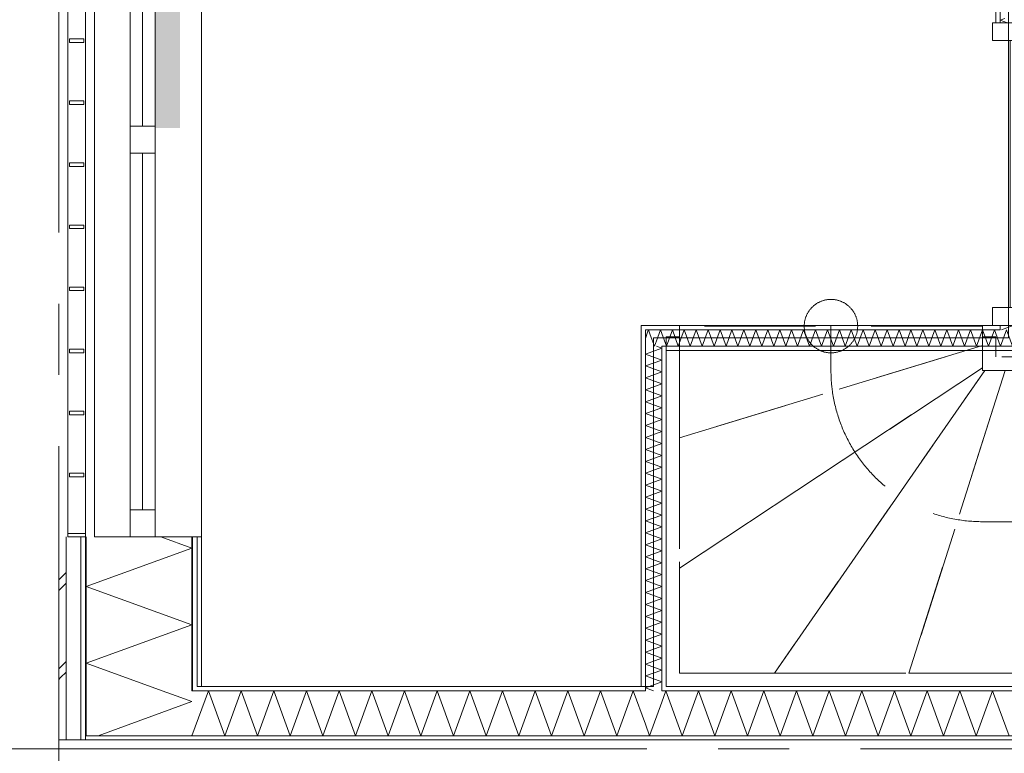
# Model space of a CAD drawing. Header units: millimetres. Extents: x -14925 to 266687, y -3550 to 35834.
# Tile 10 of 244: x -9885 to -7121, y 4488 to 6548. Entities that reach past the tile are written whole.
import ezdxf
from ezdxf.enums import TextEntityAlignment as Align

# ---------------------------------------------------------------- set-up
doc = ezdxf.new("R2010")
doc.units = ezdxf.units.MM
doc.header["$MEASUREMENT"] = 0
doc.linetypes.add('B0204', pattern=[2600, 2000, -200, 200, -200])
doc.linetypes.add('B0701', pattern=[468.239987, 311.999989, -156.239998])
for name, color, linetype in [('24 Trappen', 7, 'Continuous'), ('34 Balustrades', 7, 'Continuous'), ('A Stramien', 7, 'Continuous'), ('New_21 Buitenwanden', 7, 'Continuous'), ('New_21 Buitenwanden 2D arcering', 7, 'Continuous'), ('New_21 Buitenwanden Doorsnede-arcering', 7, 'Continuous'), ('New_21 Buitenwanden Laagscheidingslijnen', 7, 'Continuous'), ('New_21 Buitenwanden Ramen', 7, 'Continuous'), ('New_22 C Binnenwanden', 7, 'Continuous'), ('New_22 C Binnenwanden Deuren', 7, 'Continuous'), ('New_22 C Binnenwanden Doorsnede-arcering', 7, 'Continuous'), ('New_22 C Binnenwanden Laagscheidingslijnen', 7, 'Continuous'), ('New_Z Gebruiksopp Zone omranding', 7, 'Continuous'), ('Tekst_dim 1_ 100 .DO', 7, 'Continuous')]:
    doc.layers.add(name, color=color, linetype=linetype)
doc.styles.add('GENERATED_STYLE_2', font='verdana.ttf')
doc.dimstyles.new('GENERATED_STYLE__1', dxfattribs={"dimtxt": 400, "dimasz": 380, "dimexe": 0.18, "dimexo": 0.0625, "dimgap": 0, "dimtad": 1, "dimdec": 0, "dimzin": 0, "dimdsep": 46, "dimtxsty": 'GENERATED_STYLE_2', "dimblk": 'ARROWHEAD_7', "dimblk1": 'ARROWHEAD_7', "dimblk2": 'ARROWHEAD_7', "dimcen": 0.09, "dimse1": 1, "dimse2": 1, "dimclrd": 9, "dimclre": 9, "dimclrt": 9, "dimadec": 1, "dimazin": 0, "dimtfac": 1, "dimtdec": 4, "dimtmove": 0, "dimatfit": 3, "dimfxl": 1, "dimtolj": 1, "dimtzin": 0, "dimarcsym": 0})
pattern_1 = [(180, (0, 0), (0, 100), [])]
pattern_2 = [(90, (0, 0), (-100, 0), [])]
pattern_3 = [(0, (0, 0), (0, 100), [])]
pattern_4 = [(270, (0, 0), (100, 0), [])]

# ---------------------------------------------------------------- blocks, each defined once
blk = doc.blocks.new('Stair_11_3')
at = {"layer": '24 Trappen', "color": 9, "linetype": 'B0701', "lineweight": 0}
for p, q in [((-8033, 5687.1), (-8033, 5373.4)), ((-7183, 5687.1), (-8033, 5687.1)), ((-7608, 5687.1), (-7608, 5563)), ((-7183, 5633.1), (-7183, 5687.1)), ((-8071, 5657.1), (-8071, 4675)), ((-8033, 5657.1), (-8071, 5657.1)), ((-8033, 4713), (-8033, 5657.1)), ((-7183, 5657.1), (-7183, 5563)), ((-7145, 5657.1), (-7183, 5657.1)), ((-7145, 5601), (-7145, 5657.1)), ((-8033, 5373.4), (-7183, 5633.1)), ((-7183, 5633.1), (-8033, 5373.4)), ((-7183, 5570.1), (-7183, 5633.1)), ((-6816.3, 5601), (-7145, 5601)), ((-8033, 5007), (-7183, 5570.1)), ((-7183, 5570.1), (-8033, 5007)), ((-7766.3, 4713), (-7175.9, 5563)), ((-7175.9, 5563), (-7766.3, 4713)), ((-7389, 4713), (-7119, 5563)), ((-7119, 5563), (-7389, 4713)), ((-7183, 5563), (-7183, 5570.1)), ((-7183, 5563), (-6801.1, 5563)), ((-7175.9, 5563), (-7183, 5563)), ((-7119, 5563), (-7175.9, 5563)), ((-8033, 5373.4), (-8033, 5007)), ((-7183, 5138), (-6631.1, 5138)), ((-8033, 5007), (-8033, 4713)), ((-6461.1, 4713), (-8033, 4713)), ((-8033, 4713), (-7766.3, 4713)), ((-7766.3, 4713), (-7389, 4713)), ((-7389, 4713), (-7071.1, 4713)), ((-8071, 4675), (-6445.9, 4675))]:
    blk.add_line(p, q, dxfattribs=at)
for centre, radius, start, end in [((-7608, 5687.1), 75, 90, 270), ((-7608, 5687.1), 75, 270, 90), ((-7183, 5563), 425, 180, 187.9125), ((-7183, 5563), 425, 187.9125, 270)]:
    blk.add_arc(centre, radius, start, end, dxfattribs=at)
blk = doc.blocks.new('*X776')
at = {"layer": 'New_22 C Binnenwanden Doorsnede-arcering', "color": 7, "linetype": 'Continuous', "lineweight": 0}
for p, q in [((-8071.4, 4663), (-8083, 4631.1)), ((-8071.4, 4663), (-8025.5, 4537)), ((-7979.7, 4663), (-8025.5, 4537)), ((-7979.7, 4663), (-7933.8, 4537)), ((-7888, 4663), (-7933.8, 4537)), ((-7888, 4663), (-7842.1, 4537)), ((-7796.2, 4663), (-7842.1, 4537)), ((-7796.2, 4663), (-7750.4, 4537)), ((-7704.5, 4663), (-7750.4, 4537)), ((-7704.5, 4663), (-7658.7, 4537)), ((-7612.8, 4663), (-7658.7, 4537)), ((-7612.8, 4663), (-7566.9, 4537)), ((-7521.1, 4663), (-7566.9, 4537)), ((-7521.1, 4663), (-7475.2, 4537)), ((-7429.4, 4663), (-7475.2, 4537)), ((-7429.4, 4663), (-7383.5, 4537)), ((-7337.6, 4663), (-7383.5, 4537)), ((-7337.6, 4663), (-7291.8, 4537)), ((-7245.9, 4663), (-7291.8, 4537)), ((-7245.9, 4663), (-7200.1, 4537)), ((-7154.2, 4663), (-7200.1, 4537)), ((-7154.2, 4663), (-7108.3, 4537))]:
    blk.add_line(p, q, dxfattribs=at)
blk = doc.blocks.new('*X777')
at = {"layer": 'New_22 C Binnenwanden Doorsnede-arcering', "color": 7, "linetype": 'Continuous', "lineweight": 0}
for p in [(-8083, 4631.1), (-8129, 4569.2)]:
    blk.add_line(p, (-8117.3, 4537), dxfattribs=at)
blk = doc.blocks.new('*X778')
at = {"layer": 'New_22 C Binnenwanden Doorsnede-arcering', "color": 7, "linetype": 'Continuous', "lineweight": 0}
for p, q in [((-9355.5, 4663), (-9401.4, 4537)), ((-9355.5, 4663), (-9309.6, 4537)), ((-9263.8, 4663), (-9309.6, 4537)), ((-9263.8, 4663), (-9217.9, 4537)), ((-9172, 4663), (-9217.9, 4537)), ((-9172, 4663), (-9126.2, 4537)), ((-9080.3, 4663), (-9126.2, 4537)), ((-9080.3, 4663), (-9034.5, 4537)), ((-8988.6, 4663), (-9034.5, 4537)), ((-8988.6, 4663), (-8942.7, 4537)), ((-8896.9, 4663), (-8942.7, 4537)), ((-8896.9, 4663), (-8851, 4537)), ((-8805.2, 4663), (-8851, 4537)), ((-8805.2, 4663), (-8759.3, 4537)), ((-8713.4, 4663), (-8759.3, 4537)), ((-8713.4, 4663), (-8667.6, 4537)), ((-8621.7, 4663), (-8667.6, 4537)), ((-8621.7, 4663), (-8575.9, 4537)), ((-8530, 4663), (-8575.9, 4537)), ((-8530, 4663), (-8484.1, 4537)), ((-8438.3, 4663), (-8484.1, 4537)), ((-8438.3, 4663), (-8392.4, 4537)), ((-8346.6, 4663), (-8392.4, 4537)), ((-8346.6, 4663), (-8300.7, 4537)), ((-8254.8, 4663), (-8300.7, 4537)), ((-8254.8, 4663), (-8209, 4537)), ((-8163.1, 4663), (-8209, 4537)), ((-8163.1, 4663), (-8129, 4569.2)), ((-9402, 4538.8), (-9401.4, 4537))]:
    blk.add_line(p, q, dxfattribs=at)
blk = doc.blocks.new('Wall_117_3', base_point=(-9375, 4675))
at = {"layer": 'New_22 C Binnenwanden Doorsnede-arcering', "linetype": 'Continuous', "lineweight": 0, "true_color": 0x000000}
h = blk.add_hatch(dxfattribs=at)
h.set_pattern_fill('325_Houtachtig_plaatmate_E2', color=18, style=0, pattern_type=2)
h.set_pattern_definition(pattern_1)
h.paths.add_polyline_path([(-9387, 4670.5), (-9375, 4675), (-9387, 4675)])
h = blk.add_hatch(dxfattribs=at)
h.set_pattern_fill('325_Houtachtig_plaatmate_E2', color=18, style=0, pattern_type=2)
h.set_pattern_definition(pattern_1)
h.paths.add_polyline_path([(-9387, 4663), (-8141, 4663), (-8141, 4675), (-9375, 4675), (-9387, 4670.5)])
h = blk.add_hatch(dxfattribs=at)
h.set_pattern_fill('325_Houtachtig_plaatmate_E2', color=18, style=0, pattern_type=2)
h.set_pattern_definition(pattern_1)
h.paths.add_polyline_path([(-8141, 4663), (-8129, 4663), (-8129, 4675), (-8141, 4675)])
h = blk.add_hatch(dxfattribs=at)
h.set_pattern_fill('325_Houtachtig_plaatmate_E2', color=18, style=0, pattern_type=2)
h.set_pattern_definition(pattern_1)
h.paths.add_polyline_path([(-8083, 4663), (-8071, 4663), (-8071, 4675), (-8083, 4675)])
h = blk.add_hatch(dxfattribs=at)
h.set_pattern_fill('325_Houtachtig_plaatmate_E2', color=18, style=0, pattern_type=2)
h.set_pattern_definition(pattern_1)
h.paths.add_polyline_path([(-8071, 4663), (-4695, 4663), (-4695, 4675), (-8071, 4675)])
h = blk.add_hatch(dxfattribs=at)
h.set_pattern_fill('325_Houtachtig_plaatmate_E2', color=18, style=0, pattern_type=2)
h.set_pattern_definition(pattern_1)
h.paths.add_polyline_path([(-9698, 4525), (-2602, 4525), (-2602, 4537), (-9698, 4537)])
at = {"layer": 'New_21 Buitenwanden Laagscheidingslijnen', "color": 1, "linetype": 'Continuous', "lineweight": 0}
blk.add_line((-9375, 4675), (-9387, 4675), dxfattribs=at)
at = {"layer": 'New_22 C Binnenwanden', "color": 1, "linetype": 'Continuous', "lineweight": 0, "flags": 128}
for points in [[(-8141, 4675), (-9375, 4675)], [(-4695, 4675), (-8071, 4675)], [(-9698, 4525), (-2602, 4525)]]:
    blk.add_lwpolyline(points, dxfattribs=at)
at = {"layer": 'New_22 C Binnenwanden Laagscheidingslijnen', "color": 1, "linetype": 'Continuous', "lineweight": 0}
for p, q in [((-8129, 4675), (-8129, 4663)), ((-8083, 4663), (-8083, 4675)), ((-9402, 4663), (-9387, 4663)), ((-8129, 4663), (-9387, 4663)), ((-4683, 4663), (-8083, 4663)), ((-9698, 4537), (-9402, 4537)), ((-2898, 4537), (-9402, 4537))]:
    blk.add_line(p, q, dxfattribs=at)
at = {"layer": 'New_22 C Binnenwanden', "color": 1, "lineweight": 0}
for name in ['*X778', '*X776', '*X777']:
    blk.add_blockref(name, (0, 0), dxfattribs=at)
blk = doc.blocks.new('*X815')
at = {"layer": 'New_22 C Binnenwanden Doorsnede-arcering', "color": 7, "linetype": 'Continuous', "lineweight": 0}
blk.add_line((-7096.6, 5689), (-7129.6, 5677), dxfattribs=at)
blk = doc.blocks.new('*X816')
at = {"layer": 'New_22 C Binnenwanden Doorsnede-arcering', "color": 7, "linetype": 'Continuous', "lineweight": 0}
for p in [(-7120.3, 6551), (-7112.8, 6539)]:
    blk.add_line(p, (-7133, 6546.4), dxfattribs=at)
blk = doc.blocks.new('D1 bl 26[27]_3')
at = {"layer": 'New_22 C Binnenwanden Deuren', "color": 7, "linetype": 'Continuous', "lineweight": 0}
for p, q in [((-7155, 6539), (-7155, 6489)), ((-7065, 6539), (-7155, 6539)), ((-7133, 6539), (-7145, 6539)), ((-7087, 6539), (-7133, 6539)), ((-7075, 6539), (-7087, 6539)), ((-7065, 6489), (-7065, 6539)), ((-7155, 6489), (-7065, 6489)), ((-7105, 5739), (-7105, 6489)), ((-7105, 6489), (-7065, 6489)), ((-7065, 6489), (-7065, 5739)), ((-7065, 5739), (-7155, 5739)), ((-7155, 5739), (-7155, 5689)), ((-7065, 5739), (-7105, 5739)), ((-7065, 5739), (-6315, 5739)), ((-7065, 5689), (-7065, 5739)), ((-7155, 5689), (-7065, 5689)), ((-7133, 5689), (-7145, 5689)), ((-7087, 5689), (-7133, 5689)), ((-7075, 5689), (-7087, 5689))]:
    blk.add_line(p, q, dxfattribs=at)
blk.add_arc((-7065, 5739), 750, 0, 90, dxfattribs=at)
blk = doc.blocks.new('Wall_123_3', base_point=(-7110, 8825))
at = {"layer": 'New_22 C Binnenwanden Doorsnede-arcering', "linetype": 'Continuous', "lineweight": 0, "true_color": 0x000000}
h = blk.add_hatch(dxfattribs=at)
h.set_pattern_fill('325_Houtachtig_plaatmate_E2', color=18, style=0, pattern_type=2)
h.set_pattern_definition(pattern_2)
h.paths.add_polyline_path([(-7133, 8825), (-7145, 8825), (-7145, 6539), (-7133, 6539)])
at = {"layer": 'New_22 C Binnenwanden', "color": 1, "linetype": 'Continuous', "lineweight": 0}
for p, q in [((-7133, 6539), (-7145, 6539)), ((-7087, 6539), (-7133, 6539)), ((-7133, 5689), (-7145, 5689)), ((-7087, 5689), (-7133, 5689))]:
    blk.add_line(p, q, dxfattribs=at)
at = {"layer": 'New_22 C Binnenwanden', "color": 1, "linetype": 'Continuous', "lineweight": 0, "flags": 128}
blk.add_lwpolyline([(-7145, 8825), (-7145, 6539)], dxfattribs=at)
at = {"layer": 'New_22 C Binnenwanden Laagscheidingslijnen', "color": 1, "linetype": 'Continuous', "lineweight": 0}
for p, q in [((-7133, 6539), (-7133, 8825)), ((-7133, 5689), (-7133, 5677))]:
    blk.add_line(p, q, dxfattribs=at)
at = {"layer": 'New_22 C Binnenwanden', "color": 1, "lineweight": 0}
for name in ['*X816', '*X815']:
    blk.add_blockref(name, (0, 0), dxfattribs=at)
at = {"layer": 'New_22 C Binnenwanden Deuren', "color": 7, "linetype": 'Continuous', "lineweight": 0}
blk.add_blockref('D1 bl 26[27]_3', (0, 0), dxfattribs=at)
blk = doc.blocks.new('*X925')
at = {"layer": 'New_22 C Binnenwanden Doorsnede-arcering', "color": 7, "linetype": 'Continuous', "lineweight": 0}
for p, q in [((-8129, 5652.8), (-8122.5, 5670.5)), ((-8103.4, 5631), (-8115.1, 5663.1)), ((-8103.4, 5631), (-8098, 5646))]:
    blk.add_line(p, q, dxfattribs=at)
blk = doc.blocks.new('*X926')
at = {"layer": 'New_22 C Binnenwanden Doorsnede-arcering', "color": 7, "linetype": 'Continuous', "lineweight": 0}
for p, q in [((-8122.5, 5670.5), (-8120.2, 5677)), ((-8115.1, 5663.1), (-8120.2, 5677)), ((-8098, 5646), (-8086.7, 5677)), ((-8083, 5666.9), (-8086.7, 5677))]:
    blk.add_line(p, q, dxfattribs=at)
blk = doc.blocks.new('*X927')
at = {"layer": 'New_22 C Binnenwanden Doorsnede-arcering', "color": 7, "linetype": 'Continuous', "lineweight": 0}
for p, q in [((-8069.9, 5631), (-8083, 5666.9)), ((-8069.9, 5631), (-8053.2, 5677)), ((-8036.5, 5631), (-8053.2, 5677)), ((-8036.5, 5631), (-8019.7, 5677)), ((-8003, 5631), (-8019.7, 5677)), ((-8003, 5631), (-7986.2, 5677)), ((-7969.5, 5631), (-7986.2, 5677)), ((-7969.5, 5631), (-7952.7, 5677)), ((-7936, 5631), (-7952.7, 5677)), ((-7936, 5631), (-7919.3, 5677)), ((-7902.5, 5631), (-7919.3, 5677)), ((-7902.5, 5631), (-7885.8, 5677)), ((-7869, 5631), (-7885.8, 5677)), ((-7869, 5631), (-7852.3, 5677)), ((-7835.6, 5631), (-7852.3, 5677)), ((-7835.6, 5631), (-7818.8, 5677)), ((-7802.1, 5631), (-7818.8, 5677)), ((-7802.1, 5631), (-7785.3, 5677)), ((-7768.6, 5631), (-7785.3, 5677)), ((-7768.6, 5631), (-7751.8, 5677)), ((-7735.1, 5631), (-7751.8, 5677)), ((-7735.1, 5631), (-7718.4, 5677)), ((-7701.6, 5631), (-7718.4, 5677)), ((-7701.6, 5631), (-7684.9, 5677)), ((-7668.1, 5631), (-7684.9, 5677)), ((-7668.1, 5631), (-7651.4, 5677)), ((-7634.6, 5631), (-7651.4, 5677)), ((-7634.6, 5631), (-7617.9, 5677)), ((-7601.2, 5631), (-7617.9, 5677)), ((-7601.2, 5631), (-7584.4, 5677)), ((-7567.7, 5631), (-7584.4, 5677)), ((-7567.7, 5631), (-7550.9, 5677)), ((-7534.2, 5631), (-7550.9, 5677)), ((-7534.2, 5631), (-7517.4, 5677)), ((-7500.7, 5631), (-7517.4, 5677)), ((-7500.7, 5631), (-7484, 5677)), ((-7467.2, 5631), (-7484, 5677)), ((-7467.2, 5631), (-7450.5, 5677)), ((-7433.7, 5631), (-7450.5, 5677)), ((-7433.7, 5631), (-7417, 5677)), ((-7400.2, 5631), (-7417, 5677)), ((-7400.2, 5631), (-7383.5, 5677)), ((-7366.8, 5631), (-7383.5, 5677)), ((-7366.8, 5631), (-7350, 5677)), ((-7333.3, 5631), (-7350, 5677)), ((-7333.3, 5631), (-7316.5, 5677)), ((-7299.8, 5631), (-7316.5, 5677)), ((-7299.8, 5631), (-7283, 5677)), ((-7266.3, 5631), (-7283, 5677)), ((-7266.3, 5631), (-7249.6, 5677)), ((-7232.8, 5631), (-7249.6, 5677)), ((-7232.8, 5631), (-7216.1, 5677)), ((-7199.3, 5631), (-7216.1, 5677)), ((-7199.3, 5631), (-7182.6, 5677)), ((-7165.8, 5631), (-7182.6, 5677)), ((-7165.8, 5631), (-7149.1, 5677)), ((-7133, 5632.8), (-7149.1, 5677))]:
    blk.add_line(p, q, dxfattribs=at)
blk = doc.blocks.new('*X928')
at = {"layer": 'New_22 C Binnenwanden Doorsnede-arcering', "color": 7, "linetype": 'Continuous', "lineweight": 0}
for p, q in [((-7132.4, 5631), (-7115.6, 5677)), ((-7098.9, 5631), (-7115.6, 5677)), ((-7098.9, 5631), (-7087, 5663.6)), ((-7132.4, 5631), (-7133, 5632.8))]:
    blk.add_line(p, q, dxfattribs=at)
blk = doc.blocks.new('*X929')
at = {"layer": 'New_22 C Binnenwanden Doorsnede-arcering', "color": 7, "linetype": 'Continuous', "lineweight": 0}
for p, q in [((-7087, 5663.6), (-7082.1, 5677)), ((-7065.4, 5631), (-7082.1, 5677)), ((-7065.4, 5631), (-7048.6, 5677)), ((-7031.9, 5631), (-7048.6, 5677)), ((-7031.9, 5631), (-7015.2, 5677)), ((-6998.4, 5631), (-7015.2, 5677)), ((-6998.4, 5631), (-6981.7, 5677)), ((-6964.9, 5631), (-6981.7, 5677)), ((-6964.9, 5631), (-6948.2, 5677)), ((-6931.4, 5631), (-6948.2, 5677)), ((-6931.4, 5631), (-6914.7, 5677)), ((-6898, 5631), (-6914.7, 5677)), ((-6898, 5631), (-6881.2, 5677)), ((-6864.5, 5631), (-6881.2, 5677)), ((-6864.5, 5631), (-6847.7, 5677)), ((-6831, 5631), (-6847.7, 5677)), ((-6831, 5631), (-6814.3, 5677)), ((-6797.5, 5631), (-6814.3, 5677)), ((-6797.5, 5631), (-6780.8, 5677)), ((-6764, 5631), (-6780.8, 5677)), ((-6764, 5631), (-6747.3, 5677)), ((-6730.5, 5631), (-6747.3, 5677)), ((-6730.5, 5631), (-6713.8, 5677)), ((-6697.1, 5631), (-6713.8, 5677)), ((-6697.1, 5631), (-6680.3, 5677)), ((-6663.6, 5631), (-6680.3, 5677)), ((-6663.6, 5631), (-6646.8, 5677)), ((-6630.1, 5631), (-6646.8, 5677)), ((-6630.1, 5631), (-6613.3, 5677)), ((-6596.6, 5631), (-6613.3, 5677)), ((-6596.6, 5631), (-6579.9, 5677)), ((-6563.1, 5631), (-6579.9, 5677)), ((-6563.1, 5631), (-6546.4, 5677)), ((-6529.6, 5631), (-6546.4, 5677)), ((-6529.6, 5631), (-6512.9, 5677)), ((-6496.1, 5631), (-6512.9, 5677)), ((-6496.1, 5631), (-6479.4, 5677)), ((-6462.7, 5631), (-6479.4, 5677)), ((-6462.7, 5631), (-6445.9, 5677)), ((-6429.2, 5631), (-6445.9, 5677)), ((-6429.2, 5631), (-6412.4, 5677)), ((-6395.7, 5631), (-6412.4, 5677)), ((-6395.7, 5631), (-6378.9, 5677)), ((-6362.2, 5631), (-6378.9, 5677)), ((-6362.2, 5631), (-6345.5, 5677)), ((-6328.7, 5631), (-6345.5, 5677)), ((-6328.7, 5631), (-6312, 5677)), ((-6295.2, 5631), (-6312, 5677)), ((-6295.2, 5631), (-6278.5, 5677)), ((-6261.7, 5631), (-6278.5, 5677)), ((-6261.7, 5631), (-6245, 5677)), ((-6228.3, 5631), (-6245, 5677)), ((-6228.3, 5631), (-6211.5, 5677)), ((-6194.8, 5631), (-6211.5, 5677)), ((-6194.8, 5631), (-6178, 5677)), ((-6161.3, 5631), (-6178, 5677)), ((-6161.3, 5631), (-6144.5, 5677)), ((-6127.8, 5631), (-6144.5, 5677)), ((-6127.8, 5631), (-6111.1, 5677)), ((-6094.3, 5631), (-6111.1, 5677)), ((-6094.3, 5631), (-6077.6, 5677)), ((-6060.8, 5631), (-6077.6, 5677)), ((-6060.8, 5631), (-6044.1, 5677)), ((-6027.3, 5631), (-6044.1, 5677)), ((-6027.3, 5631), (-6010.6, 5677)), ((-5993.9, 5631), (-6010.6, 5677)), ((-5993.9, 5631), (-5977.1, 5677)), ((-5960.4, 5631), (-5977.1, 5677)), ((-5960.4, 5631), (-5943.6, 5677)), ((-5926.9, 5631), (-5943.6, 5677)), ((-5926.9, 5631), (-5910.1, 5677)), ((-5893.4, 5631), (-5910.1, 5677)), ((-5893.4, 5631), (-5876.7, 5677)), ((-5859.9, 5631), (-5876.7, 5677)), ((-5859.9, 5631), (-5843.2, 5677)), ((-5826.4, 5631), (-5843.2, 5677)), ((-5826.4, 5631), (-5809.7, 5677)), ((-5793, 5631), (-5809.7, 5677)), ((-5793, 5631), (-5776.2, 5677)), ((-5759.5, 5631), (-5776.2, 5677)), ((-5759.5, 5631), (-5742.7, 5677)), ((-5726, 5631), (-5742.7, 5677)), ((-5726, 5631), (-5709.2, 5677)), ((-5692.5, 5631), (-5709.2, 5677)), ((-5692.5, 5631), (-5675.8, 5677)), ((-5659, 5631), (-5675.8, 5677)), ((-5659, 5631), (-5642.3, 5677)), ((-5625.5, 5631), (-5642.3, 5677)), ((-5625.5, 5631), (-5621, 5643.4))]:
    blk.add_line(p, q, dxfattribs=at)
blk = doc.blocks.new('Wall_143_3', base_point=(-5621, 5654))
at = {"layer": 'New_22 C Binnenwanden Doorsnede-arcering', "linetype": 'Continuous', "lineweight": 0, "true_color": 0x000000}
h = blk.add_hatch(dxfattribs=at)
h.set_pattern_fill('325_Houtachtig_plaatmate_E2', color=18, style=0, pattern_type=2)
h.set_pattern_definition(pattern_3)
h.paths.add_polyline_path([(-8141, 5677), (-8129, 5677), (-8141, 5689)])
h = blk.add_hatch(dxfattribs=at)
h.set_pattern_fill('325_Houtachtig_plaatmate_E2', color=18, style=0, pattern_type=2)
h.set_pattern_definition(pattern_3)
h.paths.add_polyline_path([(-8141, 5689), (-8129, 5677), (-8129, 5689)])
h = blk.add_hatch(dxfattribs=at)
h.set_pattern_fill('325_Houtachtig_plaatmate_E2', color=18, style=0, pattern_type=2)
h.set_pattern_definition(pattern_3)
h.paths.add_polyline_path([(-7145, 5689), (-8129, 5689), (-8129, 5677), (-7145, 5677)])
h = blk.add_hatch(dxfattribs=at)
h.set_pattern_fill('325_Houtachtig_plaatmate_E2', color=18, style=0, pattern_type=2)
h.set_pattern_definition(pattern_3)
h.paths.add_polyline_path([(-7133, 5689), (-7145, 5689), (-7145, 5677), (-7133, 5677)])
h = blk.add_hatch(dxfattribs=at)
h.set_pattern_fill('325_Houtachtig_plaatmate_E2', color=18, style=0, pattern_type=2)
h.set_pattern_definition(pattern_3)
h.paths.add_polyline_path([(-7075, 5689), (-7087, 5689), (-7087, 5677), (-7075, 5677)])
h = blk.add_hatch(dxfattribs=at)
h.set_pattern_fill('325_Houtachtig_plaatmate_E2', color=18, style=0, pattern_type=2)
h.set_pattern_definition(pattern_3)
h.paths.add_polyline_path([(-7075, 5677), (-5621, 5677), (-5621, 5689), (-7075, 5689)])
h = blk.add_hatch(dxfattribs=at)
h.set_pattern_fill('325_Houtachtig_plaatmate_E2', color=18, style=0, pattern_type=2)
h.set_pattern_definition(pattern_3)
h.paths.add_polyline_path([(-8083, 5619), (-8071, 5619), (-8083, 5631)])
h = blk.add_hatch(dxfattribs=at)
h.set_pattern_fill('325_Houtachtig_plaatmate_E2', color=18, style=0, pattern_type=2)
h.set_pattern_definition(pattern_3)
h.paths.add_polyline_path([(-8083, 5631), (-8071, 5619), (-8071, 5631)])
h = blk.add_hatch(dxfattribs=at)
h.set_pattern_fill('325_Houtachtig_plaatmate_E2', color=18, style=0, pattern_type=2)
h.set_pattern_definition(pattern_3)
h.paths.add_polyline_path([(-8071, 5619), (-5621, 5619), (-5621, 5631), (-8071, 5631)])
at = {"layer": 'New_22 C Binnenwanden', "color": 1, "linetype": 'Continuous', "lineweight": 0, "flags": 128}
for points in [[(-8141, 5689), (-8141, 5677)], [(-7145, 5689), (-8141, 5689)], [(-5621, 5689), (-7075, 5689)], [(-5621, 5677), (-5621, 5689)], [(-5621, 5631), (-5621, 5677)], [(-8071, 5619), (-5621, 5619)], [(-5621, 5619), (-5621, 5631)]]:
    blk.add_lwpolyline(points, dxfattribs=at)
at = {"layer": 'New_22 C Binnenwanden Laagscheidingslijnen', "color": 1, "linetype": 'Continuous', "lineweight": 0}
for p, q in [((-8129, 5677), (-8129, 5631)), ((-8129, 5677), (-7145, 5677)), ((-7145, 5677), (-7133, 5677)), ((-7133, 5689), (-7133, 5677)), ((-7087, 5677), (-7087, 5689)), ((-7087, 5677), (-7075, 5677)), ((-7075, 5677), (-5621, 5677)), ((-8083, 5631), (-8083, 5619)), ((-8083, 5631), (-7133, 5631)), ((-7133, 5631), (-7087, 5631)), ((-7087, 5631), (-5621, 5631))]:
    blk.add_line(p, q, dxfattribs=at)
at = {"layer": 'New_22 C Binnenwanden', "color": 1, "lineweight": 0}
for name in ['*X925', '*X926', '*X927', '*X928', '*X929']:
    blk.add_blockref(name, (0, 0), dxfattribs=at)
blk = doc.blocks.new('*X936')
at = {"layer": 'New_22 C Binnenwanden Doorsnede-arcering', "color": 7, "linetype": 'Continuous', "lineweight": 0}
for p in [(-8118.5, 4675), (-8106.5, 4663)]:
    blk.add_line(p, (-8129, 4671.2), dxfattribs=at)
blk = doc.blocks.new('*X937')
at = {"layer": 'New_22 C Binnenwanden Doorsnede-arcering', "color": 7, "linetype": 'Continuous', "lineweight": 0}
for p, q in [((-8083, 5625.5), (-8129, 5608.8)), ((-8083, 5625.5), (-8098, 5631)), ((-8083, 5592), (-8129, 5608.8)), ((-8083, 5592), (-8129, 5575.3)), ((-8083, 5558.6), (-8129, 5575.3)), ((-8083, 5558.6), (-8129, 5541.8)), ((-8083, 5525.1), (-8129, 5541.8)), ((-8083, 5525.1), (-8129, 5508.3)), ((-8083, 5491.6), (-8129, 5508.3)), ((-8083, 5491.6), (-8129, 5474.8)), ((-8083, 5458.1), (-8129, 5474.8)), ((-8083, 5458.1), (-8129, 5441.4)), ((-8083, 5424.6), (-8129, 5441.4)), ((-8083, 5424.6), (-8129, 5407.9)), ((-8083, 5391.1), (-8129, 5407.9)), ((-8083, 5391.1), (-8129, 5374.4)), ((-8083, 5357.6), (-8129, 5374.4)), ((-8083, 5357.6), (-8129, 5340.9)), ((-8083, 5324.2), (-8129, 5340.9)), ((-8083, 5324.2), (-8129, 5307.4)), ((-8083, 5290.7), (-8129, 5307.4)), ((-8083, 5290.7), (-8129, 5273.9)), ((-8083, 5257.2), (-8129, 5273.9)), ((-8083, 5257.2), (-8129, 5240.4)), ((-8083, 5223.7), (-8129, 5240.4)), ((-8083, 5223.7), (-8129, 5207)), ((-8083, 5190.2), (-8129, 5207)), ((-8083, 5190.2), (-8129, 5173.5)), ((-8083, 5156.7), (-8129, 5173.5)), ((-8083, 5156.7), (-8129, 5140)), ((-8083, 5123.2), (-8129, 5140)), ((-8083, 5123.2), (-8129, 5106.5)), ((-8083, 5089.8), (-8129, 5106.5)), ((-8083, 5089.8), (-8129, 5073)), ((-8083, 5056.3), (-8129, 5073)), ((-8083, 5056.3), (-8129, 5039.5)), ((-8083, 5022.8), (-8129, 5039.5)), ((-8083, 5022.8), (-8129, 5006)), ((-8083, 4989.3), (-8129, 5006)), ((-8083, 4989.3), (-8129, 4972.6)), ((-8083, 4955.8), (-8129, 4972.6)), ((-8083, 4955.8), (-8129, 4939.1)), ((-8083, 4922.3), (-8129, 4939.1)), ((-8083, 4922.3), (-8129, 4905.6)), ((-8083, 4888.8), (-8129, 4905.6)), ((-8083, 4888.8), (-8129, 4872.1)), ((-8083, 4855.4), (-8129, 4872.1)), ((-8083, 4855.4), (-8129, 4838.6)), ((-8083, 4821.9), (-8129, 4838.6)), ((-8083, 4821.9), (-8129, 4805.1)), ((-8083, 4788.4), (-8129, 4805.1)), ((-8083, 4788.4), (-8129, 4771.6)), ((-8083, 4754.9), (-8129, 4771.6)), ((-8083, 4754.9), (-8129, 4738.2)), ((-8083, 4721.4), (-8129, 4738.2)), ((-8083, 4721.4), (-8129, 4704.7)), ((-8083, 4687.9), (-8129, 4704.7)), ((-8083, 4687.9), (-8118.5, 4675))]:
    blk.add_line(p, q, dxfattribs=at)
blk = doc.blocks.new('Wall_145_3', base_point=(-8106, 5654))
at = {"layer": 'New_22 C Binnenwanden Doorsnede-arcering', "linetype": 'Continuous', "lineweight": 0, "true_color": 0x000000}
h = blk.add_hatch(dxfattribs=at)
h.set_pattern_fill('325_Houtachtig_plaatmate_E2', color=18, style=0, pattern_type=2)
h.set_pattern_definition(pattern_2)
h.paths.add_polyline_path([(-8141, 5677), (-8141, 4675), (-8129, 4675), (-8129, 5677)])
h = blk.add_hatch(dxfattribs=at)
h.set_pattern_fill('325_Houtachtig_plaatmate_E2', color=18, style=0, pattern_type=2)
h.set_pattern_definition(pattern_2)
h.paths.add_polyline_path([(-8083, 5619), (-8083, 4675), (-8071, 4675), (-8071, 5619)])
at = {"layer": 'New_22 C Binnenwanden', "color": 1, "linetype": 'Continuous', "lineweight": 0, "flags": 128}
for points in [[(-8141, 5677), (-8141, 4675)], [(-8071, 4675), (-8071, 5619)]]:
    blk.add_lwpolyline(points, dxfattribs=at)
at = {"layer": 'New_22 C Binnenwanden Laagscheidingslijnen', "color": 1, "linetype": 'Continuous', "lineweight": 0}
for p, q in [((-8129, 5677), (-8129, 5631)), ((-8129, 4675), (-8129, 5631)), ((-8083, 5631), (-8083, 5619)), ((-8083, 4675), (-8083, 5619)), ((-8129, 4675), (-8129, 4663)), ((-8083, 4663), (-8083, 4675))]:
    blk.add_line(p, q, dxfattribs=at)
at = {"layer": 'New_22 C Binnenwanden', "color": 1, "lineweight": 0}
for name in ['*X937', '*X936']:
    blk.add_blockref(name, (0, 0), dxfattribs=at)
blk = doc.blocks.new('Rnx horizontaal 26[16]_3')
at = {"layer": 'New_21 Buitenwanden Ramen', "color": 7, "linetype": 'Continuous', "lineweight": 0}
for p, q in [((-9675, 5095), (-9675, 7327)), ((-9675, 7327), (-9655, 7327)), ((-9655, 7327), (-9613, 7327)), ((-9613, 7327), (-9598, 7327)), ((-9598, 7327), (-9575, 7327)), ((-9575, 7251), (-9575, 7327)), ((-9575, 7327), (-9505, 7327)), ((-9575, 7327), (-9505, 7327)), ((-9505, 7327), (-9505, 7251)), ((-9505, 7327), (-9402, 7327)), ((-9505, 7327), (-9402, 7327)), ((-9402, 7327), (-9387, 7327)), ((-9402, 7327), (-9387, 7327)), ((-9387, 7327), (-9375, 7327)), ((-9387, 7327), (-9375, 7327)), ((-9375, 7327), (-9375, 7339)), ((-9375, 7327), (-9375, 7339)), ((-9375, 5095), (-9375, 7327)), ((-9505, 7251), (-9575, 7251)), ((-9575, 6249), (-9575, 7251)), ((-9540, 6249), (-9540, 7251)), ((-9505, 7251), (-9505, 6249)), ((-9575, 6211), (-9575, 6249)), ((-9575, 6249), (-9505, 6249)), ((-9505, 6249), (-9505, 6211)), ((-9575, 6173), (-9575, 6211)), ((-9505, 6211), (-9505, 6173)), ((-9505, 6173), (-9575, 6173)), ((-9575, 5171), (-9575, 6173)), ((-9540, 5171), (-9540, 6173)), ((-9505, 6173), (-9505, 5171)), ((-9575, 5095), (-9575, 5171)), ((-9575, 5171), (-9505, 5171)), ((-9505, 5171), (-9505, 5095)), ((-9675, 5095), (-9655, 5095)), ((-9655, 5095), (-9613, 5095)), ((-9613, 5095), (-9598, 5095)), ((-9598, 5095), (-9575, 5095)), ((-9575, 5095), (-9505, 5095)), ((-9575, 5095), (-9505, 5095)), ((-9505, 5095), (-9402, 5095)), ((-9505, 5095), (-9402, 5095)), ((-9402, 5095), (-9387, 5095)), ((-9402, 5095), (-9387, 5095)), ((-9387, 5095), (-9375, 5095)), ((-9387, 5095), (-9375, 5095)), ((-9375, 5095), (-9375, 5083)), ((-9375, 5095), (-9375, 5083))]:
    blk.add_line(p, q, dxfattribs=at)
blk = doc.blocks.new('Wall_254_3', base_point=(-9375, 8405))
at = {"layer": 'New_21 Buitenwanden 2D arcering', "linetype": 'Continuous', "lineweight": 0, "true_color": 0xffffff}
blk.add_hatch(color=7, dxfattribs=at).paths.add_polyline_path([(-9505, 7327), (-9505, 6244), (-9435, 6244), (-9435, 7327)])
at = {"layer": 'New_21 Buitenwanden', "color": 9, "linetype": 'Continuous', "lineweight": 0}
for p, q in [((-9675, 5095), (-9655, 5095)), ((-9655, 5095), (-9613, 5095)), ((-9613, 5095), (-9598, 5095)), ((-9598, 5095), (-9575, 5095)), ((-9575, 5095), (-9505, 5095)), ((-9505, 5095), (-9402, 5095)), ((-9402, 5095), (-9387, 5095)), ((-9387, 5095), (-9375, 5095)), ((-9375, 5095), (-9375, 5083))]:
    blk.add_line(p, q, dxfattribs=at)
at = {"layer": 'New_21 Buitenwanden Ramen', "color": 7, "linetype": 'Continuous', "lineweight": 0}
blk.add_blockref('Rnx horizontaal 26[16]_3', (0, 0), dxfattribs=at)
blk = doc.blocks.new('*X1473')
at = {"layer": 'New_21 Buitenwanden Doorsnede-arcering', "color": 7, "linetype": 'Continuous', "lineweight": 0}
for p in [(-9445.7, 4648.5), (-9664.7, 4537)]:
    blk.add_line(p, (-9402, 4632.6), dxfattribs=at)
blk = doc.blocks.new('*X1475')
at = {"layer": 'New_21 Buitenwanden Doorsnede-arcering', "color": 7, "linetype": 'Continuous', "lineweight": 0}
for p, q in [((-9775, 4975), (-9755, 4995)), ((-9775, 4945), (-9755, 4965)), ((-9775, 4725), (-9755, 4745)), ((-9775, 4695), (-9770, 4700)), ((-9770, 4700), (-9755, 4715))]:
    blk.add_line(p, q, dxfattribs=at)
blk = doc.blocks.new('*X1476')
at = {"layer": 'New_21 Buitenwanden Doorsnede-arcering', "color": 7, "linetype": 'Continuous', "lineweight": 0}
for p, q in [((-9488.4, 5095), (-9402, 5063.6)), ((-9698, 4955.8), (-9402, 5063.6)), ((-9698, 4955.8), (-9402, 4848.1)), ((-9698, 4740.3), (-9402, 4848.1)), ((-9698, 4740.3), (-9485.5, 4663))]:
    blk.add_line(p, q, dxfattribs=at)
blk = doc.blocks.new('*X1477')
at = {"layer": 'New_21 Buitenwanden Doorsnede-arcering', "color": 7, "linetype": 'Continuous', "lineweight": 0}
blk.add_line((-9485.5, 4663), (-9445.7, 4648.5), dxfattribs=at)
blk = doc.blocks.new('Wall_255_3', base_point=(-9375, 5095))
at = {"layer": 'New_21 Buitenwanden Doorsnede-arcering', "linetype": 'Continuous', "lineweight": 0, "true_color": 0x000000}
h = blk.add_hatch(dxfattribs=at)
h.set_pattern_fill('325_Houtachtig_plaatmate_E2', color=18, style=0, pattern_type=2)
h.set_pattern_definition(pattern_4)
h.paths.add_polyline_path([(-9713, 5095), (-9713, 4548.25), (-9698, 4553.875), (-9698, 5095)])
h = blk.add_hatch(dxfattribs=at)
h.set_pattern_fill('325_Houtachtig_plaatmate_E2', color=18, style=0, pattern_type=2)
h.set_pattern_definition(pattern_4)
h.paths.add_polyline_path([(-9387, 4675), (-9387, 5095), (-9402, 5095), (-9402, 4675)])
h = blk.add_hatch(dxfattribs=at)
h.set_pattern_fill('720_Gips_0003', color=18, style=0, pattern_type=2)
h.set_pattern_definition([(270, (0, 0), (346.41, 0), [0, -200]), (270, (173.2, -100), (346.41, 0), [0, -200])])
h.paths.add_polyline_path([(-9375, 4675), (-9375, 5095), (-9387, 5095), (-9387, 4675)])
h = blk.add_hatch(dxfattribs=at)
h.set_pattern_fill('325_Houtachtig_plaatmate_E2', color=18, style=0, pattern_type=2)
h.set_pattern_definition(pattern_4)
h.paths.add_polyline_path([(-9402, 4675), (-9402, 4664.875), (-9387, 4670.5), (-9387, 4675)])
h = blk.add_hatch(dxfattribs=at)
h.set_pattern_fill('325_Houtachtig_plaatmate_E2', color=18, style=0, pattern_type=2)
h.set_pattern_definition(pattern_4)
h.paths.add_polyline_path([(-9402, 4663), (-9387, 4663), (-9387, 4670.5), (-9402, 4664.875)])
h = blk.add_hatch(dxfattribs=at)
h.set_pattern_fill('325_Houtachtig_plaatmate_E2', color=18, style=0, pattern_type=2)
h.set_pattern_definition(pattern_4)
h.paths.add_polyline_path([(-9713, 4537), (-9698, 4537), (-9698, 4553.875), (-9713, 4548.25)])
h = blk.add_hatch(dxfattribs=at)
h.set_pattern_fill('325_Houtachtig_plaatmate_E2', color=18, style=0, pattern_type=2)
h.set_pattern_definition(pattern_4)
h.paths.add_polyline_path([(-9713, 4525), (-9698, 4525), (-9698, 4537), (-9713, 4537)])
at = {"layer": 'New_21 Buitenwanden', "color": 9, "linetype": 'Continuous', "lineweight": 0, "flags": 128}
for points in [[(-9775, 5095), (-9775, 4525)], [(-9375, 4675), (-9375, 5095)]]:
    blk.add_lwpolyline(points, dxfattribs=at)
at = {"layer": 'New_21 Buitenwanden Laagscheidingslijnen', "color": 9, "linetype": 'Continuous', "lineweight": 0}
for p, q in [((-9755, 5095), (-9755, 4532.5)), ((-9713, 5095), (-9713, 4548.25)), ((-9698, 5095), (-9698, 4663)), ((-9402, 5095), (-9402, 4675)), ((-9387, 5095), (-9387, 4675)), ((-9402, 4675), (-9402, 4664.875)), ((-9698, 4663), (-9698, 4553.875))]:
    blk.add_line(p, q, dxfattribs=at)
at = {"layer": 'New_21 Buitenwanden Laagscheidingslijnen', "color": 1, "linetype": 'Continuous', "lineweight": 0}
blk.add_line((-9375, 4675), (-9387, 4675), dxfattribs=at)
at = {"layer": 'New_22 C Binnenwanden', "color": 9, "linetype": 'Continuous', "lineweight": 0, "flags": 128}
for points in [[(-9775, 4525), (-9755, 4525)], [(-9755, 4525), (-9713, 4525)], [(-9713, 4525), (-9698, 4525)]]:
    blk.add_lwpolyline(points, dxfattribs=at)
at = {"layer": 'New_22 C Binnenwanden Laagscheidingslijnen', "color": 9, "linetype": 'Continuous', "lineweight": 0}
for p, q in [((-9402, 4663), (-9402, 4664.875)), ((-9755, 4525), (-9755, 4532.5)), ((-9713, 4537), (-9713, 4548.25)), ((-9713, 4525), (-9713, 4537)), ((-9698, 4537), (-9698, 4553.875))]:
    blk.add_line(p, q, dxfattribs=at)
at = {"layer": 'New_22 C Binnenwanden Laagscheidingslijnen', "color": 1, "linetype": 'Continuous', "lineweight": 0}
for p, q in [((-9402, 4663), (-9387, 4663)), ((-9698, 4537), (-9402, 4537))]:
    blk.add_line(p, q, dxfattribs=at)
at = {"layer": 'New_21 Buitenwanden', "color": 1, "lineweight": 0}
for name in ['*X1476', '*X1475', '*X1473', '*X1477']:
    blk.add_blockref(name, (0, 0), dxfattribs=at)
blk = doc.blocks.new('Railing_21_3')
at = {"layer": '34 Balustrades', "color": 9, "linetype": 'Continuous', "lineweight": 0, "flags": 128}
for points in [[(-9700, 8405), (-9750, 8405), (-9750, 5095), (-9700, 5095)], [(-9700, 8405), (-9750, 8405), (-9750, 5095), (-9700, 5095)], [(-9700, 5105), (-9750, 5105), (-9750, 5095), (-9700, 5095)]]:
    blk.add_lwpolyline(points, close=True, dxfattribs=at)
at = {"layer": '34 Balustrades', "color": 7, "linetype": 'Continuous', "lineweight": 0, "flags": 128}
for points in [[(-9705, 6493.7), (-9745, 6493.7), (-9745, 6483.7), (-9705, 6483.7)], [(-9705, 6319.5), (-9745, 6319.5), (-9745, 6309.5), (-9705, 6309.5)], [(-9705, 6145.3), (-9745, 6145.3), (-9745, 6135.3), (-9705, 6135.3)], [(-9705, 5971.1), (-9745, 5971.1), (-9745, 5961.1), (-9705, 5961.1)], [(-9705, 5796.8), (-9745, 5796.8), (-9745, 5786.8), (-9705, 5786.8)], [(-9705, 5622.6), (-9745, 5622.6), (-9745, 5612.6), (-9705, 5612.6)], [(-9705, 5448.4), (-9745, 5448.4), (-9745, 5438.4), (-9705, 5438.4)], [(-9705, 5274.2), (-9745, 5274.2), (-9745, 5264.2), (-9705, 5264.2)]]:
    blk.add_lwpolyline(points, close=True, dxfattribs=at)
blk = doc.blocks.new('Standard grid marker_2')
at = {"layer": 'A Stramien', "color": 7, "linetype": 'B0204', "lineweight": 0}
blk.add_line((1000, 0), (24500, 0), dxfattribs=at)
at = {"layer": 'A Stramien', "color": 9, "lineweight": 0, "style": 'GENERATED_STYLE_2'}
blk.add_attdef('AC_MarkerText_1', text='', height=400, rotation=90, dxfattribs=at).set_placement((-948.6, -142.5), align=Align.TOP_CENTER)
blk = doc.blocks.new('Standard grid marker_4')
at = {"layer": 'A Stramien', "color": 7, "linetype": 'B0204', "lineweight": 0}
blk.add_line((1000, 0), (12450, 0), dxfattribs=at)
at = {"layer": 'A Stramien', "color": 9, "lineweight": 0, "style": 'GENERATED_STYLE_2'}
blk.add_attdef('AC_MarkerText_1', text='', height=400, rotation=180, dxfattribs=at).set_placement((-600, -491.1), align=Align.TOP_CENTER)
blk = doc.blocks.new('*D1766')
at = {"layer": 'Tekst_dim 1_ 100 .DO', "color": 9, "linetype": 'Continuous', "lineweight": 0}
for p, q in [((-12775, 18025), (-12775, 18325)), ((-12400, 18125), (-13150, 18125)), ((-12775, -25), (-12775, 18025)), ((-12775, -325), (-12775, -25)), ((-12400, -125), (-13150, -125))]:
    blk.add_line(p, q, dxfattribs=at)
for centre in [(-12775, 18125), (-12775, -125)]:
    blk.add_circle(centre, 100, dxfattribs=at)
at = {"layer": 'Tekst_dim 1_ 100 .DO', "color": 9, "lineweight": 0, "insert": (-12855, 8028.3), "char_height": 400, "attachment_point": 7, "rotation": 90, "style": 'GENERATED_STYLE_2'}
blk.add_mtext('\\A1;{\\pql;\\fVerdana|b0|i0|c0|p0;\\W1.000000;18.250}', dxfattribs=at)
blk = doc.blocks.new('ARROWHEAD_7')
at = {"color": 0, "linetype": 'Continuous', "lineweight": 0}
for p, q in [((0, -0.25), (0, 0.25)), ((0, 0), (-1, 0)), ((-0.25, 0), (0.25, 0))]:
    blk.add_line(p, q, dxfattribs=at)
blk.add_circle((0, 0), 0.25, dxfattribs=at)

msp = doc.modelspace()

# ---------------------------------------------------------------- linework, layer by layer
at = {"layer": 'New_Z Gebruiksopp Zone omranding', "color": 254, "linetype": 'Continuous', "lineweight": 0, "true_color": 0xe4e3c5, "flags": 128}
msp.add_lwpolyline([(-7110, 8825), (-9375, 8825), (-9375, 4675), (-8106, 4675), (-8106, 5654), (-7110, 5654)], close=True, dxfattribs=at)

# ---------------------------------------------------------------- block references
at = {"layer": '24 Trappen', "color": 253, "linetype": 'Continuous', "lineweight": 0, "true_color": 0x99a3a6}
msp.add_blockref('Stair_11_3', (0, 0), dxfattribs=at)
at = {"layer": '34 Balustrades', "color": 9, "linetype": 'Continuous', "lineweight": 0}
msp.add_blockref('Railing_21_3', (0, 0), dxfattribs=at)
at = {"layer": 'A Stramien', "color": 1, "linetype": 'Continuous', "lineweight": 0, "zscale": 1000, "rotation": 270}
msp.add_blockref('Standard grid marker_2', (-9775, 21950), dxfattribs=at)
at = {"layer": 'A Stramien', "color": 1, "linetype": 'Continuous', "lineweight": 0, "xscale": -1, "zscale": 1000, "rotation": 180}
msp.add_blockref('Standard grid marker_4', (-13725, 4500), dxfattribs=at)
at = {"layer": 'New_21 Buitenwanden', "color": 1, "lineweight": 0}
for name, p in [('Wall_254_3', (-9375, 8405)), ('Wall_255_3', (-9375, 5095))]:
    msp.add_blockref(name, p, dxfattribs=at)
at = {"layer": 'New_22 C Binnenwanden', "color": 1, "lineweight": 0}
for name, p in [('Wall_123_3', (-7110, 8825)), ('Wall_143_3', (-5621, 5654)), ('Wall_145_3', (-8106, 5654)), ('Wall_117_3', (-9375, 4675))]:
    msp.add_blockref(name, p, dxfattribs=at)

# ---------------------------------------------------------------- dimensions: what is measured, and where the dimension line sits
at = {"layer": 'Tekst_dim 1_ 100 .DO', "color": 9, "linetype": 'Continuous', "lineweight": 0}
dim = msp.add_linear_dim(base=(-12775, 18125), p1=(-9775, -125), p2=(-9775, 18125), angle=90, dimstyle='GENERATED_STYLE__1', dxfattribs=at)
dim.commit()
dim.dimension.update_dxf_attribs({"geometry": '*D1766', "text_midpoint": (-13055, 8850.6), "dimtype": 160, "text_rotation": 90})

doc.saveas('drawing.dxf')
